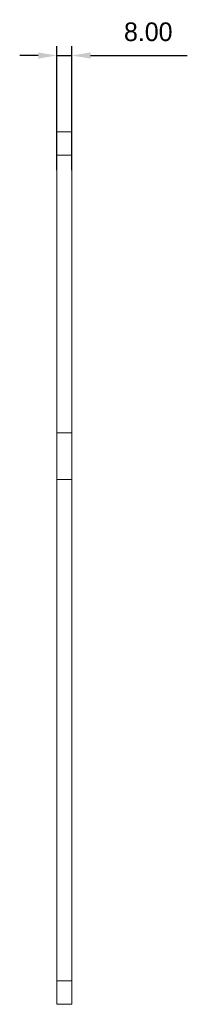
# Model space of a CAD drawing. Header units: millimetres. Extents: x -105 to 287, y 43 to 288.
# Tile 7 of 7: x 246 to 264, y 179 to 285. Entities that reach past the tile are written whole.
import ezdxf

# ---------------------------------------------------------------- set-up
doc = ezdxf.new("R2010")
doc.units = ezdxf.units.MM
doc.header["$PDSIZE"] = -1
doc.dimstyles.new('ISO-25', dxfattribs={"dimtxt": 2.5, "dimasz": 2.5, "dimexe": 1.25, "dimexo": 0.625, "dimtad": 1, "dimtxsty": 'Standard', "dimcen": 2.5, "dimadec": 0, "dimazin": 0, "dimtfac": 1, "dimtmove": 0, "dimatfit": 3, "dimfxl": 0, "dimarcsym": 0})

# ---------------------------------------------------------------- blocks, each defined once
blk = doc.blocks.new('*D40')
at = {"color": 4, "lineweight": -2, "transparency": 16777216}
for p, q in [((250.42, 268.48), (250.42, 281.76)), ((252.02, 268.48), (252.02, 281.76)), ((248.42, 280.76), (246.42, 280.76)), ((250.42, 280.76), (252.02, 280.76)), ((254.02, 280.76), (264.4, 280.76))]:
    blk.add_line(p, q, dxfattribs=at)
at = {"color": 4, "transparency": 16777216}
for points in [[(248.42, 281.09), (248.42, 280.43), (250.42, 280.76)], [(254.02, 281.09), (254.02, 280.43), (252.02, 280.76)]]:
    blk.add_solid(points, dxfattribs=at)
at = {"layer": 'Defpoints', "color": 0, "transparency": 16777216}
for p in [(252.02, 280.76), (250.42, 268.48), (252.02, 268.48)]:
    blk.add_point(p, dxfattribs=at)
at = {"color": 4, "transparency": 16777216, "insert": (260.21, 283.29), "char_height": 2, "attachment_point": 5}
blk.add_mtext('8.00', dxfattribs=at)

msp = doc.modelspace()

# ---------------------------------------------------------------- linework, layer by layer
at = {"color": 7, "linetype": 'Continuous', "lineweight": 15}
for p, q in [((250.4195, 272.5848), (252.0195, 272.5848)), ((250.4195, 270.0848), (250.4195, 272.5848)), ((252.0195, 272.5848), (252.0195, 270.0848)), ((252.0195, 270.0848), (250.4195, 270.0848)), ((250.4195, 270.0848), (250.4195, 240.3607)), ((252.0195, 270.0848), (252.0195, 240.3607)), ((250.4195, 235.3607), (250.4195, 240.3607)), ((250.4195, 240.3607), (252.0195, 240.3607)), ((252.0195, 240.3607), (252.0195, 235.3607)), ((252.0195, 235.3607), (250.4195, 235.3607)), ((250.4195, 235.3607), (250.4195, 181.6368)), ((252.0195, 181.6368), (252.0195, 235.3607)), ((250.4195, 181.6368), (252.0195, 181.6368)), ((250.4195, 179.1368), (250.4195, 181.6368)), ((252.0195, 181.6368), (252.0195, 179.1368)), ((252.0195, 179.1368), (250.4195, 179.1368))]:
    msp.add_line(p, q, dxfattribs=at)

# ---------------------------------------------------------------- dimensions: what is measured, and where the dimension line sits
dim = msp.add_linear_dim(base=(252.0195, 280.761), p1=(250.4195, 268.4785), p2=(252.0195, 268.4785), dimstyle='ISO-25', override={"dimtxt": 2, "dimasz": 2, "dimexe": 1, "dimexo": 0, "dimgap": 1.524, "dimtih": 1, "dimtoh": 1, "dimlfac": 5, "dimzin": 0, "dimdsep": 46, "dimclrd": 4, "dimclre": 4, "dimclrt": 4, "dimadec": 2, "dimtzin": 0})
dim.commit()
dim.dimension.update_dxf_attribs({"geometry": '*D40', "text_midpoint": (260.2102, 283.285)})

doc.saveas('drawing.dxf')
